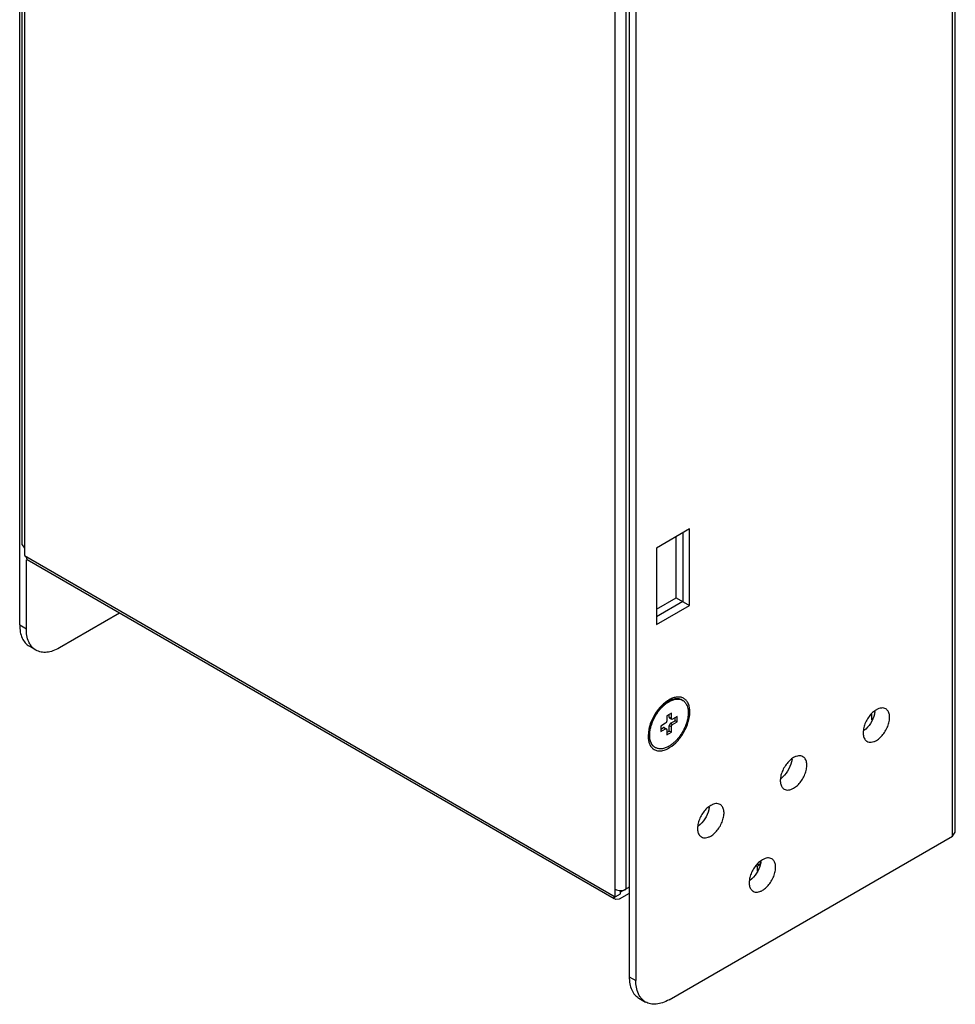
# Model space of a CAD drawing. Header units: millimetres. Extents: x 39 to 139, y 19 to 229.
# Tile 1 of 4: x 39 to 139, y 19 to 124. Entities that reach past the tile are written whole.
import ezdxf

# ---------------------------------------------------------------- set-up
doc = ezdxf.new("R2010")
doc.units = ezdxf.units.MM
doc.header["$LTSCALE"] = 16.153145
doc.layers.get('0').update_dxf_attribs({"linetype": 'CONTINUOUS'})

msp = doc.modelspace()

# ---------------------------------------------------------------- linework, layer by layer
at = {"color": 7}
for p, q in [((39.04, 59.61), (39.04, 208.62)), ((39.54, 207.84), (39.54, 67)), ((39.3, 68.14), (39.3, 204.09)), ((138.89, 37.48), (138.89, 190.57)), ((138.6, 37.07), (138.6, 190.17)), ((102.61, 30.58), (102.61, 171.43)), ((104.1, 171.06), (104.1, 22.05)), ((104.8, 170.65), (104.8, 21.64)), ((103.74, 167.35), (103.74, 31.4)), ((110.53, 69.86), (106.99, 67.81)), ((109.82, 69.45), (109.82, 62.1)), ((110.53, 61.69), (110.53, 69.86)), ((109.12, 62.51), (109.12, 69.04)), ((39.3, 68.14), (39.54, 67.81)), ((106.99, 67.81), (106.99, 59.65)), ((39.54, 67), (102.61, 30.58)), ((39.68, 66.91), (39.84, 66.55)), ((39.75, 59.2), (39.75, 66.55)), ((102.49, 30.38), (39.84, 66.55)), ((106.99, 61.28), (109.12, 62.51)), ((109.82, 62.1), (106.99, 60.47)), ((109.12, 62.51), (110.53, 61.69)), ((106.99, 59.65), (110.53, 61.69)), ((49.7, 60.86), (43.28, 57.16)), ((39.04, 59.61), (39.75, 59.2)), ((40.78, 56.91), (40.08, 57.32)), ((107.61, 51.01), (108.12, 51.35)), ((108.28, 51.45), (108.12, 51.35)), ((108.59, 50.2), (108.09, 49.91)), ((108.09, 49.91), (108.09, 49.34)), ((108.37, 49.75), (108.37, 50.08)), ((108.37, 49.75), (108.59, 49.63)), ((108.41, 49.66), (108.63, 49.53)), ((108.59, 49.63), (108.59, 50.2)), ((109.22, 49.83), (108.73, 49.54)), ((109.01, 49.38), (109.01, 49.71)), ((109.22, 49.26), (109.22, 49.83)), ((129.98, 49.46), (129.98, 50.07)), ((106.19, 48.48), (106.11, 47.75)), ((106.26, 48.68), (106.23, 48.06)), ((107.95, 49.1), (107.45, 48.81)), ((107.45, 48.81), (107.45, 48.24)), ((107.45, 48.48), (107.74, 48.65)), ((107.45, 48.24), (107.95, 48.52)), ((107.95, 48.52), (107.74, 48.65)), ((107.84, 48.66), (108.05, 48.53)), ((108.09, 48.44), (108.09, 47.87)), ((108.59, 48.73), (108.37, 48.85)), ((108.37, 48.28), (108.37, 48.85)), ((108.51, 49.1), (109.01, 49.38)), ((108.51, 49.1), (108.73, 48.97)), ((108.59, 48.16), (108.59, 48.73)), ((108.73, 48.97), (109.22, 49.26)), ((109.22, 49.26), (109.01, 49.38)), ((108.09, 48.12), (108.37, 48.28)), ((108.09, 47.87), (108.59, 48.16)), ((108.59, 48.16), (108.37, 48.28)), ((108.34, 19.6), (138.6, 37.07)), ((138.6, 37.07), (138.89, 37.48)), ((117.64, 33.91), (117.74, 33.85)), ((118.04, 33.95), (117.74, 33.85)), ((117.74, 33.85), (117.74, 33.31)), ((117.79, 34.05), (118.08, 34.05)), ((118.1, 34.08), (118.1, 34.34)), ((104.1, 31.6), (103.18, 31.07)), ((102.61, 30.58), (103.18, 30.91)), ((104.1, 30.95), (103.03, 30.34)), ((103.18, 30.91), (103.18, 31.26)), ((103.03, 30.34), (102.63, 30.3)), ((104.1, 22.05), (104.8, 21.64)), ((105.13, 19.76), (105.84, 19.35))]:
    msp.add_line(p, q, dxfattribs=at)
for centre, radius, start, end in [((110.02, 48.72), 3.34, 122.295, 125.558), ((109.88, 48.94), 3.07, 119.7954, 122.2851), ((109.31, 50.71), 0.972, 60.0024, 63.9786), ((110.27, 48.21), 3.8, 130.3828, 132.5171), ((110.43, 48.07), 3.95, 132.5372, 132.9375), ((110.37, 48.13), 3.86, 130.8394, 132.5399), ((110.13, 48.56), 3.53, 125.5354, 126.4343), ((110.73, 47.57), 4.47, 161.0037, 162.1623), ((109, 47.75), 2.89, 179.997, 181.1993), ((107.37, 47.36), 0.973, 235.9117, 239.9984)]:
    msp.add_arc(centre, radius, start, end, dxfattribs=at)
for points, knots in [([(39.04, 59.61), (39.04, 59.35), (39.08, 58.87), (39.27, 58.21), (39.6, 57.67), (39.91, 57.41), (40.08, 57.32)], [0, 0, 0, 0, 0.289704, 0.549091, 0.782217, 1, 1, 1, 1]), ([(40.22, 57.43), (40.14, 57.54), (39.84, 58.08), (39.75, 58.72), (39.75, 59.2)], [0, 0, 0, 0, 0.224473, 1, 1, 1, 1]), ([(40.78, 56.91), (40.67, 56.97), (40.47, 57.13), (40.3, 57.32), (40.22, 57.43)], [0, 0, 0, 0, 0.491975, 1, 1, 1, 1]), ([(43.28, 57.16), (43.06, 57.03), (42.63, 56.82), (41.96, 56.66), (41.33, 56.68), (40.95, 56.81), (40.78, 56.91)], [0, 0, 0, 0, 0.289703, 0.549089, 0.782216, 1, 1, 1, 1]), ([(109.73, 51.59), (109.69, 51.62), (109.58, 51.66), (109.42, 51.71), (109.25, 51.73), (109.06, 51.72), (108.87, 51.69), (108.67, 51.63), (108.47, 51.55), (108.34, 51.48), (108.28, 51.45)], [0, 0, 0, 0, 0.108013, 0.218063, 0.332001, 0.45136, 0.577279, 0.710494, 0.851416, 1, 1, 1, 1]), ([(108.34, 51.41), (108.46, 51.48), (108.65, 51.57), (108.9, 51.65), (109.08, 51.68), (109.26, 51.69), (109.43, 51.68), (109.59, 51.65), (109.69, 51.61), (109.73, 51.59)], [0, 0, 0, 0, 0.28794, 0.421165, 0.547438, 0.667359, 0.781859, 0.892215, 1, 1, 1, 1]), ([(109.79, 51.55), (109.83, 51.53), (109.9, 51.49), (109.99, 51.41), (110.08, 51.31), (110.18, 51.16), (110.29, 50.95), (110.37, 50.66), (110.4, 50.33), (110.39, 49.98), (110.34, 49.6), (110.24, 49.22), (110.11, 48.83), (109.93, 48.44), (109.73, 48.07), (109.49, 47.72), (109.23, 47.39), (108.94, 47.1), (108.65, 46.86), (108.44, 46.72), (108.34, 46.66)], [0, 0, 0, 0, 0.021332, 0.042893, 0.064898, 0.087543, 0.135318, 0.187219, 0.243657, 0.304605, 0.369693, 0.43829, 0.509576, 0.582601, 0.656332, 0.729709, 0.801685, 0.871278, 0.937616, 1, 1, 1, 1]), ([(109.97, 51.73), (109.86, 51.8), (109.62, 51.9), (109.21, 51.92), (108.78, 51.83), (108.49, 51.69), (108.35, 51.61)], [0, 0, 0, 0, 0.218252, 0.450601, 0.7094, 1, 1, 1, 1]), ([(110.57, 50.32), (110.57, 50.47), (110.54, 50.76), (110.43, 51.17), (110.24, 51.5), (110.06, 51.67), (109.97, 51.73)], [0, 0, 0, 0, 0.288424, 0.548169, 0.782226, 1, 1, 1, 1]), ([(107.75, 51.17), (107.36, 50.82), (106.86, 50.18), (106.4, 49.23), (106.24, 48.73), (106.19, 48.48)], [0, 0, 0, 0, 0.499207, 0.755153, 1, 1, 1, 1]), ([(107.7, 51.01), (107.6, 50.92), (107.4, 50.72), (107.13, 50.39), (106.89, 50.03), (106.67, 49.64), (106.5, 49.25), (106.36, 48.85), (106.27, 48.45), (106.23, 48.19), (106.23, 48.06)], [0, 0, 0, 0, 0.122868, 0.250123, 0.379935, 0.510352, 0.639393, 0.765143, 0.885843, 1, 1, 1, 1]), ([(106.49, 49.03), (106.54, 49.17), (106.66, 49.46), (106.87, 49.87), (107.12, 50.26), (107.31, 50.51), (107.41, 50.62)], [0, 0, 0, 0, 0.247735, 0.499867, 0.752068, 1, 1, 1, 1]), ([(107.41, 50.62), (107.44, 50.65), (107.54, 50.77), (107.65, 50.88), (107.74, 50.96)], [0, 0, 0, 0, 0.254166, 1, 1, 1, 1]), ([(108.03, 51.4), (108.01, 51.39), (107.91, 51.31), (107.82, 51.23), (107.75, 51.17)], [0, 0, 0, 0, 0.245298, 1, 1, 1, 1]), ([(108.12, 51.35), (108.1, 51.33), (107.99, 51.26), (107.88, 51.17), (107.8, 51.11)], [0, 0, 0, 0, 0.243916, 1, 1, 1, 1]), ([(107.84, 51.05), (107.92, 51.12), (108.08, 51.25), (108.25, 51.36), (108.34, 51.41)], [0, 0, 0, 0, 0.513193, 1, 1, 1, 1]), ([(130.47, 50.54), (130.32, 50.46), (130.03, 50.24), (129.67, 49.82), (129.36, 49.33), (129.15, 48.8), (129.05, 48.28), (129.06, 47.81), (129.17, 47.48), (129.33, 47.28), (129.42, 47.21), (129.47, 47.18)], [0, 0, 0, 0, 0.12874, 0.27042, 0.417624, 0.562026, 0.695752, 0.813067, 0.912471, 0.957121, 1, 1, 1, 1]), ([(131.47, 50.64), (131.4, 50.68), (131.25, 50.74), (131, 50.74), (130.73, 50.68), (130.56, 50.6), (130.47, 50.54)], [0, 0, 0, 0, 0.217725, 0.450874, 0.710469, 1, 1, 1, 1]), ([(130.47, 47.28), (130.62, 47.36), (130.91, 47.59), (131.27, 48), (131.58, 48.5), (131.79, 49.02), (131.89, 49.54), (131.88, 50.01), (131.77, 50.35), (131.61, 50.54), (131.52, 50.62), (131.47, 50.64)], [0, 0, 0, 0, 0.12874, 0.27042, 0.417624, 0.562026, 0.695752, 0.813067, 0.912471, 0.957121, 1, 1, 1, 1]), ([(108.37, 49.75), (108.37, 49.74), (108.37, 49.72), (108.38, 49.69), (108.4, 49.67), (108.41, 49.66), (108.41, 49.66)], [0, 0, 0, 0, 0.289704, 0.549091, 0.782217, 1, 1, 1, 1]), ([(108.41, 46.51), (108.72, 46.7), (109.3, 47.2), (109.97, 48.15), (110.43, 49.21), (110.57, 49.96), (110.57, 50.32)], [0, 0, 0, 0, 0.239238, 0.50204, 0.763711, 1, 1, 1, 1]), ([(108.63, 49.53), (108.62, 49.54), (108.61, 49.55), (108.59, 49.57), (108.59, 49.6), (108.59, 49.62), (108.59, 49.63)], [0, 0, 0, 0, 0.217783, 0.450909, 0.710296, 1, 1, 1, 1]), ([(108.73, 49.54), (108.72, 49.54), (108.7, 49.53), (108.67, 49.52), (108.65, 49.53), (108.63, 49.53), (108.63, 49.53)], [0, 0, 0, 0, 0.289703, 0.549089, 0.782216, 1, 1, 1, 1]), ([(130.26, 50.09), (130.18, 49.74), (129.89, 49.08), (129.41, 48.53), (129.13, 48.32)], [0, 0, 0, 0, 0.506964, 1, 1, 1, 1]), ([(130.31, 50.36), (130.31, 50.34), (130.3, 50.25), (130.28, 50.16), (130.26, 50.09)], [0, 0, 0, 0, 0.244672, 1, 1, 1, 1]), ([(106.82, 46.55), (106.79, 46.57), (106.72, 46.63), (106.63, 46.71), (106.55, 46.82), (106.46, 46.97), (106.36, 47.19), (106.3, 47.49), (106.27, 47.83), (106.29, 48.19), (106.36, 48.56), (106.43, 48.81), (106.47, 48.94)], [0, 0, 0, 0, 0.048106, 0.096995, 0.147125, 0.198893, 0.308456, 0.427584, 0.556916, 0.696175, 0.844376, 1, 1, 1, 1]), ([(107.84, 48.66), (107.83, 48.66), (107.82, 48.67), (107.79, 48.67), (107.76, 48.66), (107.75, 48.65), (107.74, 48.65)], [0, 0, 0, 0, 0.217784, 0.450911, 0.710297, 1, 1, 1, 1]), ([(108.09, 49.34), (108.09, 49.32), (108.08, 49.27), (108.05, 49.2), (108.01, 49.14), (107.97, 49.11), (107.95, 49.1)], [0, 0, 0, 0, 0.237242, 0.500002, 0.762761, 1, 1, 1, 1]), ([(107.95, 48.52), (107.96, 48.53), (107.98, 48.54), (108, 48.54), (108.03, 48.54), (108.04, 48.54), (108.05, 48.53)], [0, 0, 0, 0, 0.289703, 0.549089, 0.782216, 1, 1, 1, 1]), ([(108.05, 48.53), (108.06, 48.53), (108.07, 48.52), (108.08, 48.5), (108.09, 48.47), (108.09, 48.45), (108.09, 48.44)], [0, 0, 0, 0, 0.217783, 0.450909, 0.710296, 1, 1, 1, 1]), ([(108.51, 49.1), (108.49, 49.08), (108.46, 49.05), (108.41, 48.99), (108.38, 48.92), (108.37, 48.87), (108.37, 48.85)], [0, 0, 0, 0, 0.237239, 0.499998, 0.762758, 1, 1, 1, 1]), ([(108.59, 48.73), (108.59, 48.75), (108.59, 48.8), (108.62, 48.87), (108.67, 48.93), (108.71, 48.96), (108.73, 48.97)], [0, 0, 0, 0, 0.237242, 0.500002, 0.762761, 1, 1, 1, 1]), ([(106.11, 47.69), (106.11, 47.55), (106.14, 47.28), (106.24, 46.91), (106.41, 46.6), (106.57, 46.44), (106.66, 46.38)], [0, 0, 0, 0, 0.285866, 0.545238, 0.780712, 1, 1, 1, 1]), ([(106.23, 48.06), (106.22, 47.98), (106.22, 47.81), (106.24, 47.57), (106.28, 47.34), (106.34, 47.13), (106.43, 46.95), (106.54, 46.78), (106.67, 46.65), (106.77, 46.58), (106.82, 46.55)], [0, 0, 0, 0, 0.150832, 0.293534, 0.42794, 0.554276, 0.673219, 0.785951, 0.894168, 1, 1, 1, 1]), ([(106.66, 46.38), (106.77, 46.29), (107.02, 46.17), (107.47, 46.14), (107.95, 46.26), (108.26, 46.41), (108.41, 46.51)], [0, 0, 0, 0, 0.216627, 0.447106, 0.706248, 1, 1, 1, 1]), ([(108.34, 46.66), (108.27, 46.62), (108.14, 46.55), (107.94, 46.47), (107.75, 46.41), (107.55, 46.38), (107.37, 46.37), (107.2, 46.39), (107.03, 46.44), (106.93, 46.49), (106.88, 46.51)], [0, 0, 0, 0, 0.148584, 0.289507, 0.422721, 0.548641, 0.668, 0.781937, 0.891987, 1, 1, 1, 1]), ([(129.47, 47.18), (129.54, 47.14), (129.69, 47.09), (129.94, 47.08), (130.21, 47.14), (130.38, 47.23), (130.47, 47.28)], [0, 0, 0, 0, 0.217725, 0.450874, 0.710469, 1, 1, 1, 1]), ([(121.63, 45.44), (121.48, 45.36), (121.2, 45.13), (120.83, 44.72), (120.53, 44.22), (120.31, 43.7), (120.21, 43.18), (120.22, 42.71), (120.33, 42.37), (120.49, 42.18), (120.58, 42.1), (120.63, 42.08)], [0, 0, 0, 0, 0.12874, 0.27042, 0.417624, 0.562026, 0.695752, 0.813067, 0.912471, 0.957121, 1, 1, 1, 1]), ([(121.47, 45.26), (121.47, 45.24), (121.46, 45.15), (121.44, 45.06), (121.42, 44.99)], [0, 0, 0, 0, 0.244672, 1, 1, 1, 1]), ([(122.63, 45.54), (122.57, 45.58), (122.41, 45.63), (122.16, 45.64), (121.89, 45.58), (121.72, 45.49), (121.63, 45.44)], [0, 0, 0, 0, 0.217725, 0.450874, 0.710469, 1, 1, 1, 1]), ([(121.63, 42.18), (121.78, 42.26), (122.07, 42.48), (122.43, 42.9), (122.74, 43.39), (122.95, 43.92), (123.06, 44.44), (123.05, 44.91), (122.93, 45.24), (122.77, 45.44), (122.68, 45.51), (122.63, 45.54)], [0, 0, 0, 0, 0.12874, 0.27042, 0.417624, 0.562026, 0.695752, 0.813067, 0.912471, 0.957121, 1, 1, 1, 1]), ([(121.42, 44.99), (121.34, 44.64), (121.05, 43.98), (120.57, 43.43), (120.3, 43.22)], [0, 0, 0, 0, 0.506964, 1, 1, 1, 1]), ([(120.63, 42.08), (120.7, 42.04), (120.85, 41.98), (121.1, 41.98), (121.37, 42.04), (121.54, 42.12), (121.63, 42.18)], [0, 0, 0, 0, 0.217725, 0.450874, 0.710469, 1, 1, 1, 1]), ([(112.79, 40.34), (112.64, 40.25), (112.36, 40.03), (111.99, 39.61), (111.69, 39.12), (111.47, 38.59), (111.37, 38.08), (111.38, 37.61), (111.49, 37.27), (111.65, 37.07), (111.74, 37), (111.79, 36.97)], [0, 0, 0, 0, 0.12874, 0.27042, 0.417624, 0.562026, 0.695752, 0.813067, 0.912471, 0.957121, 1, 1, 1, 1]), ([(112.63, 40.16), (112.63, 40.14), (112.62, 40.04), (112.6, 39.95), (112.58, 39.88)], [0, 0, 0, 0, 0.244672, 1, 1, 1, 1]), ([(113.79, 40.44), (113.73, 40.48), (113.58, 40.53), (113.32, 40.54), (113.06, 40.47), (112.88, 40.39), (112.79, 40.34)], [0, 0, 0, 0, 0.217725, 0.450874, 0.710469, 1, 1, 1, 1]), ([(112.79, 37.07), (112.94, 37.16), (113.23, 37.38), (113.6, 37.8), (113.9, 38.29), (114.11, 38.82), (114.22, 39.33), (114.21, 39.8), (114.09, 40.14), (113.94, 40.34), (113.84, 40.41), (113.79, 40.44)], [0, 0, 0, 0, 0.12874, 0.27042, 0.417624, 0.562026, 0.695752, 0.813067, 0.912471, 0.957121, 1, 1, 1, 1]), ([(112.58, 39.88), (112.5, 39.53), (112.21, 38.88), (111.73, 38.33), (111.46, 38.12)], [0, 0, 0, 0, 0.506964, 1, 1, 1, 1]), ([(111.79, 36.97), (111.86, 36.94), (112.01, 36.88), (112.26, 36.87), (112.53, 36.94), (112.71, 37.02), (112.79, 37.07)], [0, 0, 0, 0, 0.217725, 0.450874, 0.710469, 1, 1, 1, 1]), ([(119.31, 34.64), (119.24, 34.68), (119.09, 34.73), (118.84, 34.74), (118.57, 34.67), (118.4, 34.59), (118.31, 34.54)], [0, 0, 0, 0, 0.217725, 0.450874, 0.710469, 1, 1, 1, 1]), ([(118.31, 34.54), (118.16, 34.46), (117.87, 34.23), (117.5, 33.82), (117.2, 33.32), (116.99, 32.8), (116.88, 32.28), (116.89, 31.81), (117.01, 31.47), (117.17, 31.28), (117.26, 31.2), (117.31, 31.18)], [0, 0, 0, 0, 0.12874, 0.27042, 0.417624, 0.562026, 0.695752, 0.813067, 0.912471, 0.957121, 1, 1, 1, 1]), ([(118.1, 34.09), (118.02, 33.74), (117.72, 33.08), (117.25, 32.53), (116.97, 32.32)], [0, 0, 0, 0, 0.506964, 1, 1, 1, 1]), ([(118.15, 34.36), (118.15, 34.34), (118.13, 34.25), (118.12, 34.16), (118.1, 34.09)], [0, 0, 0, 0, 0.244672, 1, 1, 1, 1]), ([(118.31, 31.28), (118.46, 31.36), (118.74, 31.58), (119.11, 32), (119.41, 32.49), (119.63, 33.02), (119.73, 33.54), (119.72, 34.01), (119.61, 34.34), (119.45, 34.54), (119.36, 34.61), (119.31, 34.64)], [0, 0, 0, 0, 0.12874, 0.27042, 0.417624, 0.562026, 0.695752, 0.813067, 0.912471, 0.957121, 1, 1, 1, 1]), ([(102.49, 30.51), (102.48, 30.52), (102.47, 30.57), (102.47, 30.62), (102.47, 30.66)], [0, 0, 0, 0, 0.237944, 1, 1, 1, 1]), ([(102.63, 30.3), (102.6, 30.32), (102.53, 30.38), (102.5, 30.46), (102.49, 30.51)], [0, 0, 0, 0, 0.470802, 1, 1, 1, 1]), ([(102.61, 31.4), (102.69, 31.35), (102.88, 31.28), (103.18, 31.25), (103.47, 31.28), (103.66, 31.35), (103.74, 31.4)], [0, 0, 0, 0, 0.237244, 0.500001, 0.762757, 1, 1, 1, 1]), ([(117.31, 31.18), (117.37, 31.14), (117.53, 31.08), (117.78, 31.08), (118.05, 31.14), (118.22, 31.22), (118.31, 31.28)], [0, 0, 0, 0, 0.217725, 0.450874, 0.710469, 1, 1, 1, 1]), ([(104.1, 22.05), (104.1, 21.8), (104.13, 21.31), (104.33, 20.65), (104.66, 20.11), (104.97, 19.86), (105.13, 19.76)], [0, 0, 0, 0, 0.289704, 0.549091, 0.782217, 1, 1, 1, 1]), ([(105.28, 19.87), (105.2, 19.98), (104.89, 20.53), (104.8, 21.16), (104.8, 21.64)], [0, 0, 0, 0, 0.224473, 1, 1, 1, 1]), ([(105.84, 19.35), (105.73, 19.41), (105.52, 19.57), (105.35, 19.76), (105.28, 19.87)], [0, 0, 0, 0, 0.491975, 1, 1, 1, 1]), ([(108.34, 19.6), (108.12, 19.47), (107.68, 19.27), (107.01, 19.1), (106.38, 19.12), (106, 19.26), (105.84, 19.35)], [0, 0, 0, 0, 0.289703, 0.549089, 0.782216, 1, 1, 1, 1])]:
    msp.add_open_spline(points, degree=3, knots=knots, dxfattribs=at)

doc.saveas('drawing.dxf')
